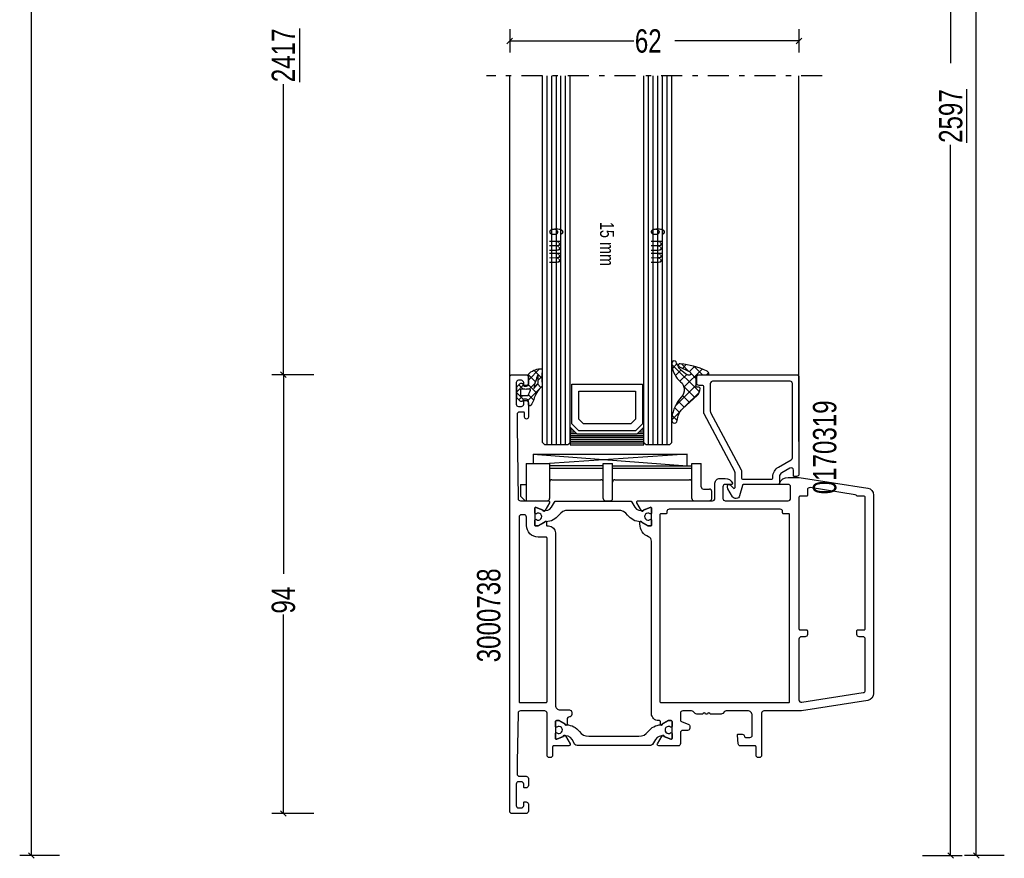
# Model space of a CAD drawing. Header units: millimetres. Extents: x 0 to 10560344, y -63228 to 177747.
# Tile 34 of 125: x 105896 to 106107, y -41204 to -41024. Entities that reach past the tile are written whole.
import ezdxf

# ---------------------------------------------------------------- set-up
doc = ezdxf.new("R2010")
doc.units = ezdxf.units.MM
doc.linetypes.add('OGLT0', pattern=[10, 4.5, -2.2, 1.1, -2.2])
doc.styles.add('ORGADATA', font='txt', dxfattribs={"oblique": 1})

msp = doc.modelspace()

# ---------------------------------------------------------------- linework, layer by layer
at = {"color": 3, "linetype": 'Continuous'}
for p, q in [((106095.03, -40880.97), (106095.03, -41033.21)), ((105898.03, -41202.97), (105898.03, -41008.23)), ((106100.53, -41202.97), (106100.53, -41008.23)), ((106000.53, -41025.97), (106000.53, -41030.97)), ((106062.53, -41025.97), (106062.53, -41030.97)), ((105999.94, -41029.06), (106001.12, -41027.88)), ((106000.53, -41028.47), (106027.15, -41028.47)), ((106062.53, -41028.47), (106035.91, -41028.47)), ((106061.94, -41029.06), (106063.12, -41027.88)), ((105952.03, -41099.97), (105952.03, -41037.73)), ((106095.03, -41202.97), (106095.03, -41050.73)), ((105958.53, -41099.97), (105949.53, -41099.97)), ((105958.53, -41099.97), (105949.53, -41099.97)), ((105952.62, -41100.56), (105951.44, -41099.38)), ((105952.62, -41100.56), (105951.44, -41099.38)), ((105952.03, -41099.97), (105952.03, -41142.59)), ((105952.03, -41193.97), (105952.03, -41151.35)), ((105952.62, -41194.56), (105951.44, -41193.38)), ((105958.53, -41193.97), (105949.53, -41193.97)), ((105904.03, -41202.97), (105895.53, -41202.97)), ((105898.62, -41203.56), (105897.44, -41202.38)), ((106089.03, -41202.97), (106097.53, -41202.97)), ((106095.62, -41203.56), (106094.44, -41202.38)), ((106106.53, -41202.97), (106098.03, -41202.97)), ((106101.12, -41203.56), (106099.94, -41202.38))]:
    msp.add_line(p, q, dxfattribs=at)
at = {"color": 0, "linetype": 'OGLT0'}
msp.add_line((106067.53, -41035.97), (105995.53, -41035.97), dxfattribs=at)
at = {"color": 0, "linetype": 'Continuous'}
for p, q in [((106000.53, -41100.97), (106000.53, -41035.97)), ((106062.53, -41114.25), (106062.53, -41035.97)), ((106005.58, -41116.97), (106005.58, -41118.97)), ((106005.58, -41116.97), (106038.58, -41116.97)), ((106005.58, -41116.97), (106038.58, -41119.47)), ((106038.58, -41116.97), (106009.08, -41118.99)), ((106038.58, -41119.47), (106038.58, -41116.97)), ((106004.08, -41118.97), (106004.08, -41126.97)), ((106004.08, -41118.97), (106009.08, -41118.97)), ((106009.08, -41118.97), (106009.08, -41126.47)), ((106020.58, -41119.47), (106009.08, -41119.47)), ((106020.58, -41118.97), (106022.58, -41118.97)), ((106020.58, -41126.47), (106020.58, -41118.97)), ((106022.58, -41126.47), (106022.58, -41118.97)), ((106022.58, -41119.47), (106039.58, -41119.47)), ((106039.58, -41118.97), (106041.58, -41118.97)), ((106039.58, -41126.47), (106039.58, -41118.97)), ((106041.58, -41123.97), (106041.58, -41118.97)), ((106009.08, -41119.97), (106020.58, -41119.97)), ((106022.58, -41119.97), (106039.58, -41119.97)), ((106002.83, -41123.47), (106004.08, -41123.47)), ((106002.83, -41123.47), (106002.83, -41125.97)), ((106009.58, -41122.47), (106020.08, -41122.47)), ((106023.08, -41122.47), (106039.08, -41122.47)), ((106003.83, -41126.97), (106002.83, -41125.97)), ((106042.08, -41124.47), (106043.33, -41124.47)), ((106043.83, -41126.47), (106043.83, -41124.97)), ((106003.83, -41126.97), (106008.58, -41126.97)), ((106021.08, -41126.97), (106022.08, -41126.97)), ((106040.08, -41126.97), (106043.33, -41126.97))]:
    msp.add_line(p, q, dxfattribs=at)
at = {"color": 4, "linetype": 'Continuous'}
for p, q in [((106007.53, -41114.47), (106007.53, -41035.97)), ((106008.53, -41114.97), (106008.53, -41035.97)), ((106009.53, -41114.97), (106009.53, -41035.97)), ((106010.53, -41114.97), (106010.53, -41035.97)), ((106011.53, -41114.97), (106011.53, -41035.97)), ((106012.53, -41114.97), (106012.53, -41035.97)), ((106013.53, -41114.47), (106013.53, -41035.97)), ((106029.29, -41114.47), (106029.29, -41035.97)), ((106030.29, -41114.97), (106030.29, -41035.97)), ((106031.29, -41114.97), (106031.29, -41035.97)), ((106032.29, -41114.97), (106032.29, -41035.97)), ((106033.29, -41114.97), (106033.29, -41035.97)), ((106034.29, -41114.97), (106034.29, -41035.97)), ((106035.29, -41114.47), (106035.29, -41035.97)), ((106008.03, -41114.97), (106007.53, -41114.47)), ((106013.03, -41114.97), (106008.03, -41114.97)), ((106013.53, -41114.47), (106013.03, -41114.97)), ((106029.79, -41114.97), (106029.29, -41114.47)), ((106034.79, -41114.97), (106029.79, -41114.97)), ((106035.29, -41114.47), (106034.79, -41114.97))]:
    msp.add_line(p, q, dxfattribs=at)
at = {"color": 1, "linetype": 'Continuous'}
for p, q in [((106035.28, -41097.76), (106041.2, -41103.67)), ((106035.4, -41098.62), (106036.36, -41097.66)), ((106037.35, -41097.66), (106038.96, -41099.26)), ((106037.58, -41098.61), (106038.38, -41097.81)), ((106039.06, -41099.31), (106040.15, -41098.21)), ((106040.06, -41098.19), (106041.84, -41099.97)), ((106004.53, -41101.13), (106006.94, -41098.73)), ((106004.53, -41099.97), (106006.03, -41101.47)), ((106005.7, -41099.02), (106007.41, -41100.73)), ((106006.62, -41101.16), (106007.41, -41100.37)), ((106036.04, -41100.16), (106037.24, -41098.96)), ((106037.02, -41101.35), (106038.48, -41099.89)), ((106037.87, -41102.66), (106041.79, -41098.75)), ((106039.32, -41099.63), (106040.53, -41100.83)), ((106042.74, -41099.97), (106043.17, -41099.54)), ((106002.04, -41103.63), (106003.45, -41102.21)), ((106002.47, -41102.15), (106003.4, -41103.07)), ((106004.47, -41105.43), (106007.51, -41102.39)), ((106004.48, -41102.04), (106005.28, -41102.84)), ((106004.74, -41103.04), (106005.69, -41102.09)), ((106005.69, -41102.09), (106005.94, -41101.84)), ((106006.03, -41101.47), (106006.04, -41101.48)), ((106006.5, -41101.94), (106007.24, -41102.68)), ((106035.99, -41106.72), (106040.53, -41102.19)), ((106037.82, -41102.47), (106040.22, -41104.87)), ((106002.04, -41103.83), (106003.47, -41105.26)), ((106002.46, -41105.32), (106003.38, -41104.41)), ((106004.6, -41104.27), (106005.67, -41105.34)), ((106005.28, -41102.84), (106006.31, -41103.86)), ((106037.59, -41104.41), (106039.08, -41105.9)), ((106038.03, -41106.86), (106041.19, -41103.7)), ((106004.53, -41106.32), (106004.82, -41106.62)), ((106035.85, -41107.02), (106036.93, -41108.09)), ((106036.63, -41105.62), (106037.94, -41106.93)), ((106035.28, -41109.6), (106037.2, -41107.68)), ((106035.35, -41108.69), (106036.44, -41109.78))]:
    msp.add_line(p, q, dxfattribs=at)
at = {"color": 8, "linetype": 'Continuous'}
for p, q in [((106013.83, -41110.47), (106013.83, -41101.97)), ((106013.83, -41101.97), (106028.99, -41101.97)), ((106028.99, -41101.97), (106028.99, -41110.47)), ((106015.33, -41109.47), (106015.33, -41103.47)), ((106015.33, -41103.47), (106027.49, -41103.47)), ((106027.49, -41103.47), (106027.49, -41109.47)), ((106015.33, -41111.97), (106013.83, -41110.47)), ((106016.33, -41110.47), (106015.33, -41109.47)), ((106026.49, -41110.47), (106016.33, -41110.47)), ((106027.49, -41109.47), (106026.49, -41110.47)), ((106028.99, -41110.47), (106027.49, -41111.97)), ((106013.53, -41111.37), (106013.68, -41111.37)), ((106013.53, -41111.77), (106014.08, -41111.77)), ((106013.53, -41112.17), (106014.48, -41112.17)), ((106013.53, -41112.57), (106014.88, -41112.57)), ((106013.53, -41112.97), (106029.29, -41112.97)), ((106027.49, -41111.97), (106015.33, -41111.97)), ((106027.94, -41112.57), (106029.29, -41112.57)), ((106028.34, -41112.17), (106029.29, -41112.17)), ((106028.74, -41111.77), (106029.29, -41111.77)), ((106029.14, -41111.37), (106029.29, -41111.37)), ((106013.53, -41113.37), (106029.29, -41113.37)), ((106013.53, -41113.77), (106029.29, -41113.77)), ((106013.53, -41114.17), (106029.29, -41114.17)), ((106013.53, -41114.57), (106029.29, -41114.57)), ((106013.53, -41114.97), (106029.29, -41114.97))]:
    msp.add_line(p, q, dxfattribs=at)
at = {"color": 1, "linetype": 'Continuous'}
for points in [[(106037.16, -41101.47, -0.418877), (106037.34, -41104.74, 0.156649), (106035.28, -41109.11), (106035.28, -41109.78, 1.000011), (106036.44, -41109.78, -0.187312), (106037.54, -41107.3), (106040.71, -41104.43, 0.164643), (106041.38, -41102.93, 0.433485), (106041.12, -41102.67), (106040.74, -41102.67, -0.414592), (106040.53, -41102.47), (106040.53, -41100.17, -0.414592), (106040.74, -41099.97), (106042.96, -41099.97, 0.469631), (106043.22, -41099.66, 0.249398), (106042.69, -41099.11, 0.073579), (106037.1, -41097.63, 0.793002), (106036.76, -41098.23), (106039.14, -41099.35, -1.154421), (106038.61, -41099.96, -0.186493), (106036.28, -41097.47, 1.000089), (106035.28, -41097.55), (106035.28, -41097.98, 0.189509), (106037.16, -41101.47)], [(106003.55, -41102.24), (106004.13, -41102.24, 0.414215), (106004.53, -41101.84), (106004.53, -41099.97, -0.167058), (106004.57, -41099.84, -0.212219), (106007.08, -41098.72), (106007.42, -41098.72, -0.45045), (106007.52, -41098.84, 0.061), (106007.52, -41102.3, -0.246425), (106007.45, -41102.48, 0.142739), (106005.68, -41105.32, -0.10271), (106005.06, -41106.51, -0.704326), (106004.53, -41106.32), (106004.53, -41105.64, 0.414207), (106004.13, -41105.24), (106003.55, -41105.24, 0.339205), (106003.36, -41105.39), (106003.33, -41105.52, -0.605991), (106002.81, -41105.63), (106002.04, -41104.93), (106002.04, -41102.55), (106002.81, -41101.85, -0.605999), (106003.33, -41101.96), (106003.36, -41102.09, 0.339203), (106003.55, -41102.24)], [(106006.06, -41101.41, 0.023176), (106005.68, -41102.9), (106005.72, -41102.92), (106006.54, -41101.9, 0.18929), (106006.65, -41101.55, -0.026318), (106006.62, -41099.97, 0.837101), (106006.58, -41099.96, 0.023176), (106006.06, -41101.41)], [(106003.96, -41103.1, -0.03627), (106003.18, -41103.04, 0.457156), (106002.84, -41103.34), (106002.84, -41104.14, 0.469884), (106003.19, -41104.44, -0.094104), (106004.36, -41104.44, 0.389568), (106004.59, -41104.29, -0.02162), (106004.75, -41103.8, -0.02162), (106004.96, -41103.33, 0.600547), (106004.75, -41103.04, -0.03627), (106003.96, -41103.1)]]:
    msp.add_lwpolyline(points, format="xyb", close=True, dxfattribs=at)
at = {"color": 0, "linetype": 'Continuous'}
for points in [[(106000.53, -41193.47), (106000.53, -41100.47, -0.414214), (106001.03, -41099.97), (106004.03, -41099.97, -0.414214), (106004.53, -41100.47), (106004.53, -41101.97, -0.414214), (106004.03, -41102.47), (106003.73, -41102.47, -0.414214), (106003.53, -41102.27), (106003.53, -41101.67, 0.414214), (106003.03, -41101.17), (106002.43, -41101.17, 0.414214), (106001.93, -41101.67), (106001.93, -41106.27, 0.414214), (106002.43, -41106.77), (106003.03, -41106.77, 0.414214), (106003.53, -41106.27), (106003.53, -41105.67, -0.414214), (106003.73, -41105.47), (106004.03, -41105.47, -0.414214), (106004.53, -41105.97), (106004.53, -41109.07, -0.414214), (106004.13, -41109.47, -0.414214), (106003.73, -41109.07), (106003.73, -41108.17, 0.414214), (106003.53, -41107.97), (106002.63, -41107.97, 0.414214), (106002.13, -41108.47), (106002.13, -41110.97), (106002.32, -41126.48, 0.416823), (106002.83, -41126.97), (106008.8, -41126.97, -0.57735), (106009.06, -41127.42), (106008.06, -41129.15, -1), (106007.69, -41129), (106006.21, -41128.38, 0.534511), (106005.93, -41128.57), (106005.93, -41132.17, 0.414214), (106006.13, -41132.37), (106006.67, -41132.37), (106008.03, -41131.58, -1.077346), (106008.43, -41131.55), (106008.43, -41132.17, 0.414214), (106008.63, -41132.37), (106008.83, -41132.37, -0.414214), (106010.33, -41133.87), (106010.33, -41170.77, 0.414214), (106011.33, -41171.77), (106013.33, -41171.77, -0.414214), (106013.83, -41172.27), (106013.83, -41172.77, -0.414214), (106013.33, -41173.27, 0.414214), (106012.83, -41173.77), (106012.83, -41174.89, -1.077346), (106012.43, -41174.86), (106011.07, -41174.07), (106010.53, -41174.07, 0.414214), (106010.33, -41174.27), (106010.33, -41177.87, 0.534511), (106010.61, -41178.06), (106012.09, -41177.44, -1), (106012.46, -41177.29), (106013.46, -41179.02, -0.57735), (106013.2, -41179.47), (106009.93, -41179.47, 0.414214), (106009.73, -41179.67), (106009.73, -41181.47, -0.414214), (106009.23, -41181.97), (106009.03, -41181.97, -0.414214), (106008.53, -41181.47), (106008.53, -41172.47, 0.414214), (106008.03, -41171.97), (106002.82, -41171.97, 0.408899), (106002.32, -41172.46), (106002.13, -41182.97), (106002.13, -41185.47, 0.414214), (106002.63, -41185.97), (106004.03, -41185.97, -0.414214), (106004.53, -41186.47), (106004.53, -41187.97, -0.414214), (106004.03, -41188.47), (106003.73, -41188.47, -0.414214), (106003.53, -41188.27), (106003.53, -41187.67, 0.414214), (106003.03, -41187.17), (106002.43, -41187.17, 0.414214), (106001.93, -41187.67), (106001.93, -41192.27, 0.414214), (106002.43, -41192.77), (106003.03, -41192.77, 0.414214), (106003.53, -41192.27), (106003.53, -41191.67, -0.414214), (106003.73, -41191.47), (106004.03, -41191.47, -0.414214), (106004.53, -41191.97), (106004.53, -41193.47, -0.414214), (106004.03, -41193.97), (106001.03, -41193.97, -0.414214), (106000.53, -41193.47)], [(106048.77, -41120.71), (106042.19, -41108.38, -0.123213), (106042.13, -41108.15), (106042.13, -41102.47, 0.414192), (106041.93, -41102.27), (106041.13, -41102.27, -0.414214), (106040.63, -41101.77), (106040.63, -41100.47, -0.414214), (106041.13, -41099.97), (106062.03, -41099.97, -0.414214), (106062.53, -41100.47), (106062.53, -41121.27, -0.414214), (106062.03, -41121.77), (106061.53, -41121.77, -0.414207), (106061.33, -41121.57), (106061.33, -41121.27), (106061.33, -41120.4, 0.577349), (106060.58, -41119.97), (106058.83, -41120.98, 0.267949), (106058.33, -41121.85), (106058.33, -41122.32), (106058.33, -41123.52), (106056.93, -41123.52), (106050.58, -41123.52, 0.339459), (106050.39, -41123.67), (106049.79, -41125.9, -0.668184), (106048.26, -41126.1), (106047.3, -41124.44, -0.131652), (106047.23, -41124.19), (106047.23, -41123.72, -0.414192), (106047.43, -41123.52), (106047.66, -41123.52, -0.198901), (106047.81, -41123.58), (106048.49, -41124.26, 0.66816), (106048.83, -41124.12), (106048.83, -41120.95, 0.123211), (106048.77, -41120.71)], [(106043.59, -41108.03), (106050.17, -41120.36, -0.123213), (106050.23, -41120.6), (106050.23, -41122.12, 0.414207), (106050.43, -41122.32), (106056.73, -41122.32, 0.414207), (106056.93, -41122.12), (106056.93, -41121.85, -0.267948), (106058.13, -41119.77), (106060.88, -41118.18, 0.267947), (106061.13, -41117.75), (106061.13, -41101.87, 0.414214), (106060.63, -41101.37), (106044.03, -41101.37, 0.414214), (106043.53, -41101.87), (106043.53, -41107.79, 0.123213), (106043.59, -41108.03)], [(106030.93, -41172.57), (106030.93, -41135.64, 0.305615), (106030.3, -41134.71, -0.305615), (106028.43, -41131.93), (106028.43, -41131.55, -1.077346), (106028.83, -41131.58), (106030.19, -41132.37), (106030.73, -41132.37, 0.414214), (106030.93, -41132.17), (106030.93, -41128.57, 0.534511), (106030.65, -41128.38), (106029.17, -41129, -1), (106028.8, -41129.15), (106027.8, -41127.42, -0.57735), (106028.06, -41126.97), (106044.03, -41126.97, 0.414214), (106044.53, -41126.47), (106044.53, -41123.17, -0.414214), (106045.53, -41122.17), (106046.69, -41122.17, -0.287008), (106048.31, -41123.18, -0.553992), (106048.13, -41123.47), (106046.73, -41123.47, 0.414214), (106046.23, -41123.97), (106046.23, -41126.47, 0.414214), (106046.73, -41126.97), (106060.23, -41126.97, 0.414214), (106060.73, -41126.47), (106060.73, -41123.97, 0.414214), (106060.23, -41123.47), (106058.53, -41123.47, -0.536675), (106058.35, -41123.19, -0.301511), (106060.19, -41121.97), (106062.49, -41121.97, -0.038769), (106062.57, -41121.98), (106077.26, -41124.27, -0.369511), (106078.53, -41125.75), (106078.53, -41168.26, -0.369511), (106077.26, -41169.75), (106063.07, -41171.96, -0.038769), (106062.99, -41171.97), (106055.03, -41171.97, 0.414214), (106054.53, -41172.47), (106054.53, -41181.47, -0.414214), (106054.03, -41181.97), (106053.83, -41181.97, -0.414214), (106053.33, -41181.47), (106053.33, -41179.67, 0.414214), (106053.13, -41179.47), (106049.99, -41179.47, -0.388878), (106049.49, -41179.01), (106049.33, -41177.19, -0.440011), (106049.53, -41176.97), (106050.36, -41176.97, -0.388868), (106050.86, -41177.43), (106050.86, -41177.49, 0.388868), (106051.06, -41177.67), (106052.03, -41177.67, 0.414214), (106052.53, -41177.17), (106052.53, -41172.97, 0.414214), (106051.53, -41171.97), (106046.94, -41171.97, 0.198916), (106046.58, -41172.12), (106046.18, -41172.52, -0.198916), (106045.82, -41172.67), (106043.53, -41172.67, 1), (106042.93, -41172.67), (106042.53, -41172.67, 1), (106041.93, -41172.67), (106040.64, -41172.67, -0.198915), (106040.28, -41172.52), (106039.88, -41172.12, 0.198916), (106039.52, -41171.97), (106037.63, -41171.97, 0.414214), (106037.13, -41172.47), (106037.13, -41173.89, 0.315298), (106037.46, -41174.36), (106038.8, -41174.85, -0.315298), (106039.13, -41175.32), (106039.13, -41175.67, -0.414214), (106038.63, -41176.17), (106037.63, -41176.17, 0.414214), (106037.13, -41176.67), (106037.13, -41178.97, -0.414214), (106036.63, -41179.47), (106032.46, -41179.47, -0.57735), (106032.2, -41179.02), (106033.2, -41177.29, -1), (106033.57, -41177.44), (106035.05, -41178.06, 0.534511), (106035.33, -41177.87), (106035.33, -41174.27, 0.414214), (106035.13, -41174.07), (106034.59, -41174.07), (106033.23, -41174.86, -1.077346), (106032.83, -41174.89), (106032.83, -41174.27, 0.414214), (106032.63, -41174.07), (106032.43, -41174.07, -0.414214), (106030.93, -41172.57)], [(106062.7, -41170.02, 0.219134), (106063.11, -41170.14), (106076.31, -41168.07, 0.369511), (106076.73, -41167.58), (106076.73, -41156.61, 0.414214), (106076.23, -41156.11), (106075.43, -41156.11, -0.414214), (106074.93, -41155.61), (106074.93, -41154.81, -0.414214), (106075.13, -41154.61), (106076.53, -41154.61, 0.414214), (106076.73, -41154.41), (106076.73, -41126.21, 0.414214), (106076.53, -41126.01), (106075.13, -41126.01, -0.262632), (106074.96, -41125.91, 0.221607), (106074.6, -41125.68), (106064.91, -41124.16, 0.460375), (106064.33, -41124.66), (106064.33, -41125.81, -0.414214), (106064.13, -41126.01), (106062.73, -41126.01, 0.414214), (106062.53, -41126.21), (106062.53, -41154.41, 0.414214), (106062.73, -41154.61), (106064.13, -41154.61, -0.414214), (106064.33, -41154.81), (106064.33, -41155.61, -0.414214), (106063.83, -41156.11), (106063.03, -41156.11, 0.414214), (106062.53, -41156.61), (106062.53, -41169.64, 0.219134), (106062.7, -41170.02)], [(106002.53, -41130.47), (106002.53, -41169.97, 0.414214), (106002.73, -41170.17), (106008.33, -41170.17, 0.414214), (106008.53, -41169.97), (106008.53, -41134.97, 0.414214), (106008.33, -41134.77), (106006.63, -41134.77, -0.414214), (106004.13, -41132.27), (106004.13, -41130.47, 0.414214), (106003.63, -41129.97), (106003.03, -41129.97, 0.414214), (106002.53, -41130.47)], [(106032.73, -41129.97), (106032.73, -41169.97, 0.414214), (106032.93, -41170.17), (106060.33, -41170.17, 0.198912), (106060.47, -41170.11, 0.198912), (106060.53, -41169.97), (106060.53, -41129.97, 0.414214), (106060.33, -41129.77), (106059.23, -41129.77, -0.414214), (106059.03, -41129.57), (106059.03, -41129.27, 0.414214), (106058.53, -41128.77), (106034.73, -41128.77, 0.414214), (106034.23, -41129.27), (106034.23, -41129.57, -0.414214), (106034.03, -41129.77), (106032.93, -41129.77, 0.414214), (106032.73, -41129.97)]]:
    msp.add_lwpolyline(points, format="xyb", close=True, dxfattribs=at)
at = {"color": 8, "linetype": 'Continuous'}
msp.add_lwpolyline([(106029.29, -41114.97), (106029.29, -41111.22), (106027.79, -41112.72), (106015.03, -41112.72), (106013.53, -41111.22), (106013.53, -41114.97), (106029.29, -41114.97)], close=True, dxfattribs=at)
at = {"color": 4, "linetype": 'Continuous'}
for points in [[(106010.56, -41127.02), (106026.31, -41127.02, -0.267949), (106026.74, -41127.27), (106027.36, -41128.34, 0.376373), (106029.23, -41128.97), (106030.66, -41128.38, -0.534511), (106030.93, -41128.57), (106030.93, -41129.6, -0.609065), (106030.62, -41129.76, 1.936492), (106030.62, -41130.98, -0.609065), (106030.93, -41131.14), (106030.93, -41132.17, -0.414214), (106030.73, -41132.37), (106030.18, -41132.37), (106028.7, -41131.51, 0.126173), (106028.56, -41131.47, -0.233397), (106025.81, -41130.04, 0.239087), (106023.79, -41129.02), (106013.07, -41129.02, 0.239087), (106011.06, -41130.04, -0.233397), (106008.31, -41131.47, 0.126173), (106008.16, -41131.51), (106006.68, -41132.37), (106006.13, -41132.37, -0.414214), (106005.93, -41132.17), (106005.93, -41131.14, -0.609065), (106006.25, -41130.98, 1.936492), (106006.25, -41129.76, -0.609065), (106005.93, -41129.6), (106005.93, -41128.57, -0.534511), (106006.21, -41128.38), (106007.63, -41128.97, 0.376373), (106009.51, -41128.34), (106010.12, -41127.27, -0.267949), (106010.56, -41127.02)], [(106030.71, -41179.42), (106014.96, -41179.42, -0.267949), (106014.52, -41179.17), (106013.91, -41178.1, 0.376373), (106012.03, -41177.47), (106010.61, -41178.06, -0.534511), (106010.33, -41177.87), (106010.33, -41176.84, -0.609065), (106010.65, -41176.68, 1.936492), (106010.65, -41175.46, -0.609065), (106010.33, -41175.3), (106010.33, -41174.27, -0.414214), (106010.53, -41174.07), (106011.08, -41174.07), (106012.56, -41174.93, 0.126173), (106012.71, -41174.97, -0.233397), (106015.46, -41176.4, 0.239087), (106017.47, -41177.42), (106028.19, -41177.42, 0.239087), (106030.21, -41176.4, -0.233397), (106032.96, -41174.97, 0.126173), (106033.1, -41174.93), (106034.58, -41174.07), (106035.13, -41174.07, -0.414214), (106035.33, -41174.27), (106035.33, -41175.3, -0.609065), (106035.02, -41175.46, 1.936492), (106035.02, -41176.68, -0.609065), (106035.33, -41176.84), (106035.33, -41177.87, -0.534511), (106035.06, -41178.06), (106033.63, -41177.47, 0.376373), (106031.76, -41178.1), (106031.14, -41179.17, -0.267949), (106030.71, -41179.42)]]:
    msp.add_lwpolyline(points, format="xyb", close=True, dxfattribs=at)
at = {"color": 0, "linetype": 'Continuous'}
for centre, start, end in [((106009.58, -41122.97), 90, 180), ((106020.08, -41122.97), 0, 90), ((106023.08, -41122.97), 90, 180), ((106039.08, -41122.97), 0, 90), ((106042.08, -41123.97), 180, 270), ((106043.33, -41124.97), 0, 90), ((106008.58, -41126.47), 270, 0), ((106021.08, -41126.47), 180, 270), ((106022.08, -41126.47), 270, 0), ((106040.08, -41126.47), 180, 270), ((106043.33, -41126.47), 270, 0)]:
    msp.add_arc(centre, 0.5, start, end, dxfattribs=at)

# ---------------------------------------------------------------- texts
at = {"color": 3, "style": 'ORGADATA', "width": 0.772222}
for s, p in [('%%u2417', (105954.53, -41037.31)), ('%%u2597', (106097.53, -41050.31)), ('94', (105954.53, -41151.14))]:
    msp.add_text(s, height=5, rotation=90, dxfattribs=at).set_placement(p)
msp.add_text('62', height=5, dxfattribs=at).set_placement((106027.36, -41030.97))
at = {"color": 8, "style": 'ORGADATA', "width": 0.772222}
for s, p in [('6 mm', (106009.03, -41068.47)), ('15 mm', (106019.91, -41067.22)), ('6 mm', (106030.79, -41068.47))]:
    msp.add_text(s, height=3, rotation=270, dxfattribs=at).set_placement(p)
at = {"color": 0, "style": 'ORGADATA', "width": 0.772222}
for s, p in [('0170319', (106070.53, -41125.57)), ('3000738', (105998.53, -41161.57))]:
    msp.add_text(s, height=5, rotation=90, dxfattribs=at).set_placement(p)

doc.saveas('drawing.dxf')
